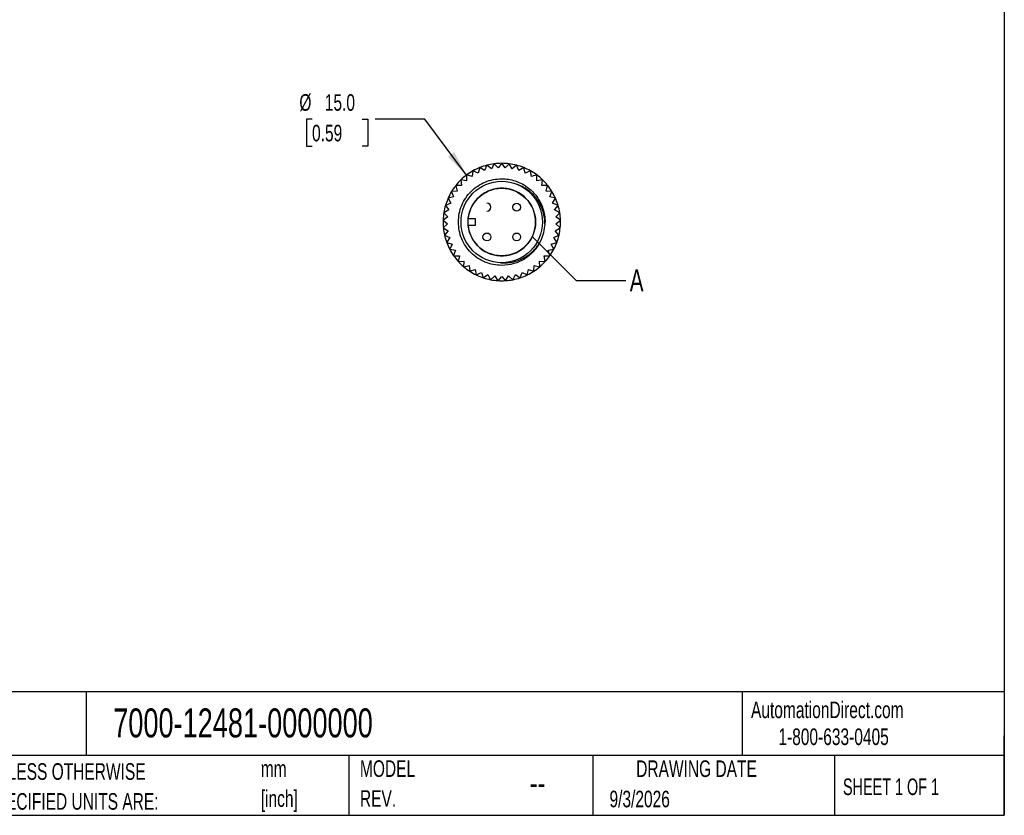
# Model space of a CAD drawing. Header units: millimetres. Extents: x 6 to 273, y 6 to 210.
# Tile 6 of 9: x 147 to 273, y 6 to 108. Entities that reach past the tile are written whole.
import ezdxf

# ---------------------------------------------------------------- set-up
doc = ezdxf.new("R2010")
doc.units = ezdxf.units.MM
doc.linetypes.add('SLD-Solid', pattern=[0])
doc.layers.add('DIMENSIONS', color=140, linetype='SLD-Solid', lineweight=25)
doc.layers.add('TEXT', color=140, linetype='SLD-Solid', lineweight=25)
doc.styles.add('SLDTEXTSTYLE0', font='TXT', dxfattribs={"width": 0.7})
doc.styles.add('SLDTEXTSTYLE1', font='TXT', dxfattribs={"width": 0.65})
doc.dimstyles.new('SLDDIMSTYLE2', dxfattribs={"dimtxt": 2.158008, "dimasz": 3.302, "dimexe": 0, "dimexo": 0.0625, "dimgap": 0.539502, "dimtad": 0, "dimtih": 1, "dimtoh": 1, "dimdec": 1, "dimrnd": 1e-09, "dimzin": 4, "dimdsep": 46, "dimtxsty": 'SLDTEXTSTYLE0', "dimsah": 1, "dimcen": 0, "dimadec": 0, "dimazin": 1, "dimtfac": 1, "dimtdec": 1, "dimtofl": 0, "dimtmove": 0, "dimatfit": 3, "dimfxl": 0, "dimfrac": 2, "dimtolj": 1, "dimtzin": 12, "dimarcsym": 0})
doc.dimstyles.new('SLDDIMSTYLE3', dxfattribs={"dimtxt": 0.18, "dimasz": 3.302, "dimexe": 0, "dimexo": 0.0625, "dimgap": 0, "dimtad": 0, "dimtih": 1, "dimtoh": 1, "dimdec": 0, "dimrnd": 1e-09, "dimzin": 0, "dimdsep": 46, "dimtxsty": 'Standard', "dimblk1": 'NONE', "dimblk2": 'NONE', "dimsah": 1, "dimcen": 0.09, "dimadec": 0, "dimazin": 0, "dimtfac": 3.302, "dimtdec": 0, "dimtofl": 0, "dimtmove": 0, "dimatfit": 3, "dimldrblk": 'NONE', "dimfxl": 0, "dimfrac": 2, "dimtolj": 1, "dimtzin": 0, "dimarcsym": 0})

# ---------------------------------------------------------------- blocks, each defined once
blk = doc.blocks.new('SW_NOTE_0_2')
at = {"layer": 'TEXT', "color": 0, "char_height": 2.117, "attachment_point": 1, "style": 'SLDTEXTSTYLE0'}
for s, insert in [('mm', (0, 2.73)), ('[inch]', (0, -1.09))]:
    blk.add_mtext(s, dxfattribs=dict(at, insert=insert))
blk = doc.blocks.new('SW_NOTE_0_3')
at = {"layer": 'TEXT', "color": 0, "char_height": 2.1167, "attachment_point": 1, "style": 'SLDTEXTSTYLE0'}
for s, insert in [('UNLESS OTHERWISE', (0, 2.73)), ('SPECIFIED UNITS ARE:', (0, -1.09))]:
    blk.add_mtext(s, dxfattribs=dict(at, insert=insert))
blk = doc.blocks.new('SW_NOTE_0_8')
at = {"layer": 'TEXT', "color": 0, "char_height": 2.117, "attachment_point": 1, "style": 'SLDTEXTSTYLE0'}
for s, insert in [('MODEL', (0, 2.73)), ('REV.', (0, -1.09))]:
    blk.add_mtext(s, dxfattribs=dict(at, insert=insert))
blk = doc.blocks.new('_D_2')
at = {"layer": 'DIMENSIONS'}
for p, q in [((184.61, 95.23), (183.89, 95.23)), ((183.89, 95.23), (183.89, 91.8)), ((191.03, 95.23), (191.75, 95.23)), ((191.75, 95.23), (191.75, 91.8)), ((199.01, 95.23), (192.66, 95.23)), ((204.35, 88.11), (199.01, 95.23)), ((183.89, 91.8), (184.61, 91.8)), ((191.75, 91.8), (191.03, 91.8))]:
    blk.add_line(p, q, dxfattribs=at)
blk.add_arc((208.85, 82.11), 7.5, 103.9142, 124.4863, dxfattribs=at)
blk.add_solid([(204.35, 88.11), (202.77, 91.05), (201.96, 90.44)], dxfattribs=at)
at = {"layer": 'DIMENSIONS', "char_height": 2.117, "attachment_point": 1, "style": 'SLDTEXTSTYLE0'}
for s, insert in [('%%c', (182.99, 98.44)), ('15.0', (186.24, 98.44)), ('0.59', (184.61, 94.53))]:
    blk.add_mtext(s, dxfattribs=dict(at, insert=insert))
blk = doc.blocks.new('_None')

msp = doc.modelspace()

# ---------------------------------------------------------------- linework, layer by layer
for p, q in [((206.94, 89.36), (206.66, 88.68)), ((207.52, 88.91), (206.95, 89.36)), ((207.88, 89.54), (207.52, 88.91)), ((208.4, 89.02), (207.89, 89.54)), ((208.84, 89.61), (208.4, 89.02)), ((209.29, 89.02), (208.85, 89.61)), ((209.8, 89.54), (209.29, 89.02)), ((210.17, 88.91), (209.81, 89.54)), ((210.75, 89.36), (210.17, 88.91)), ((211.03, 88.68), (210.75, 89.36)), ((204.36, 88.12), (204.35, 87.38)), ((205.06, 87.92), (204.36, 88.12)), ((205.16, 88.64), (205.06, 87.92)), ((205.84, 88.35), (205.17, 88.64)), ((206.03, 89.06), (205.84, 88.35)), ((206.66, 88.68), (206.03, 89.06)), ((211.66, 89.06), (211.03, 88.68)), ((211.85, 88.35), (211.66, 89.06)), ((212.52, 88.64), (211.85, 88.35)), ((212.63, 87.92), (212.53, 88.64)), ((213.33, 88.12), (212.63, 87.92)), ((213.34, 87.38), (213.33, 88.12)), ((203.63, 87.49), (203.71, 86.77)), ((204.35, 87.38), (203.63, 87.49)), ((214.06, 87.49), (213.34, 87.38)), ((213.98, 86.77), (214.06, 87.49)), ((203.16, 86.07), (202.43, 86)), ((202.43, 85.99), (202.7, 85.31)), ((202.98, 86.78), (203.16, 86.07)), ((203.71, 86.77), (202.98, 86.78)), ((214.71, 86.78), (213.98, 86.77)), ((214.53, 86.07), (214.71, 86.78)), ((215.26, 86), (214.53, 86.07)), ((214.99, 85.31), (215.26, 85.99)), ((202.34, 84.5), (201.66, 84.24)), ((202.7, 85.31), (201.99, 85.14)), ((201.99, 85.14), (202.34, 84.5)), ((203.83, 84.44), (203.87, 84.5)), ((215.7, 85.14), (214.99, 85.31)), ((215.35, 84.5), (215.7, 85.14)), ((216.04, 84.24), (215.35, 84.5)), ((202.09, 83.65), (201.44, 83.3)), ((201.44, 83.3), (201.95, 82.77)), ((201.66, 84.24), (202.09, 83.65)), ((215.6, 83.65), (216.04, 84.24)), ((216.25, 83.3), (215.6, 83.65)), ((215.75, 82.77), (216.25, 83.3)), ((201.95, 82.77), (201.35, 82.35)), ((201.35, 82.34), (201.92, 81.88)), ((201.92, 81.88), (201.38, 81.39)), ((204.55, 82.55), (205.47, 82.55)), ((205.47, 82.55), (205.47, 81.66)), ((216.34, 82.35), (215.75, 82.77)), ((215.77, 81.88), (216.34, 82.34)), ((216.31, 81.39), (215.77, 81.88)), ((201.38, 81.38), (202, 81)), ((202, 81), (201.53, 80.44)), ((205.47, 81.66), (204.55, 81.66)), ((215.69, 81), (216.31, 81.38)), ((216.16, 80.44), (215.69, 81)), ((201.53, 80.43), (202.2, 80.13)), ((202.2, 80.13), (201.81, 79.52)), ((201.81, 79.51), (202.51, 79.3)), ((202.51, 79.3), (202.2, 78.64)), ((215.18, 79.3), (215.88, 79.51)), ((215.5, 78.64), (215.18, 79.3)), ((215.49, 80.13), (216.16, 80.43)), ((215.88, 79.52), (215.49, 80.13)), ((202.2, 78.63), (202.92, 78.51)), ((202.92, 78.51), (202.69, 77.82)), ((214.77, 78.51), (215.49, 78.63)), ((215, 77.82), (214.77, 78.51)), ((202.7, 77.81), (203.43, 77.78)), ((203.43, 77.78), (203.29, 77.07)), ((203.3, 77.06), (204.02, 77.13)), ((204.02, 77.13), (203.98, 76.4)), ((213.67, 77.13), (214.4, 77.06)), ((213.71, 76.4), (213.67, 77.13)), ((214.27, 77.78), (215, 77.81)), ((214.4, 77.07), (214.27, 77.78)), ((203.99, 76.39), (204.7, 76.55)), ((204.7, 76.55), (204.75, 75.82)), ((204.76, 75.82), (205.44, 76.07)), ((205.44, 76.07), (205.59, 75.35)), ((205.59, 75.35), (206.24, 75.68)), ((206.24, 75.68), (206.48, 74.99)), ((211.21, 74.99), (211.45, 75.68)), ((211.45, 75.68), (212.1, 75.35)), ((212.1, 75.35), (212.25, 76.07)), ((212.25, 76.07), (212.94, 75.82)), ((212.94, 75.82), (212.99, 76.55)), ((212.99, 76.55), (213.71, 76.39)), ((206.48, 74.99), (207.09, 75.4)), ((207.09, 75.4), (207.41, 74.74)), ((207.41, 74.74), (207.96, 75.23)), ((207.96, 75.23), (208.36, 74.62)), ((208.37, 74.62), (208.85, 75.17)), ((208.85, 75.17), (209.32, 74.62)), ((209.33, 74.62), (209.73, 75.23)), ((209.73, 75.23), (210.28, 74.74)), ((210.28, 74.74), (210.6, 75.4)), ((210.6, 75.4), (211.21, 74.99))]:
    msp.add_line(p, q)
at = {"flags": 128}
for points in [[(206.94, 89.36), (206.94, 89.36), (206.94, 89.36), (206.94, 89.36), (206.94, 89.36), (206.94, 89.36), (206.94, 89.36), (206.94, 89.36), (206.95, 89.36)], [(207.88, 89.54), (207.89, 89.54), (207.89, 89.54), (207.89, 89.54), (207.89, 89.54), (207.89, 89.54), (207.89, 89.54), (207.89, 89.54), (207.89, 89.54)], [(208.84, 89.61), (208.84, 89.61), (208.84, 89.61), (208.85, 89.61), (208.85, 89.61), (208.85, 89.61), (208.85, 89.61), (208.85, 89.61), (208.85, 89.61)], [(209.8, 89.54), (209.8, 89.54), (209.8, 89.54), (209.8, 89.54), (209.8, 89.54), (209.81, 89.54), (209.81, 89.54), (209.81, 89.54), (209.81, 89.54)], [(210.75, 89.36), (210.75, 89.36), (210.75, 89.36), (210.75, 89.36), (210.75, 89.36), (210.75, 89.36), (210.75, 89.36), (210.75, 89.36), (210.75, 89.36)], [(204.36, 88.12), (204.36, 88.12), (204.36, 88.12), (204.36, 88.12), (204.36, 88.12), (204.36, 88.12), (204.36, 88.12), (204.36, 88.12), (204.36, 88.12)], [(205.16, 88.64), (205.16, 88.64), (205.16, 88.64), (205.16, 88.64), (205.17, 88.64), (205.17, 88.64), (205.17, 88.64), (205.17, 88.64), (205.17, 88.64)], [(206.03, 89.06), (206.03, 89.06), (206.03, 89.06), (206.03, 89.06), (206.03, 89.06), (206.03, 89.06), (206.03, 89.06), (206.03, 89.06), (206.03, 89.06)], [(211.66, 89.06), (211.66, 89.06), (211.66, 89.06), (211.66, 89.06), (211.66, 89.06), (211.66, 89.06), (211.66, 89.06), (211.66, 89.06), (211.66, 89.06)], [(212.52, 88.64), (212.52, 88.64), (212.53, 88.64), (212.53, 88.64), (212.53, 88.64), (212.53, 88.64), (212.53, 88.64), (212.53, 88.64), (212.53, 88.64)], [(213.33, 88.12), (213.33, 88.12), (213.33, 88.12), (213.33, 88.12), (213.33, 88.12), (213.33, 88.12), (213.33, 88.12), (213.33, 88.12), (213.33, 88.12)], [(203.63, 87.49), (203.63, 87.49), (203.63, 87.49), (203.63, 87.49), (203.63, 87.49), (203.63, 87.49), (203.63, 87.49), (203.63, 87.49), (203.63, 87.49)], [(214.06, 87.49), (214.06, 87.49), (214.06, 87.49), (214.06, 87.49), (214.06, 87.49), (214.06, 87.49), (214.06, 87.49), (214.06, 87.49), (214.06, 87.49)], [(202.43, 85.99), (202.43, 85.99), (202.43, 85.99), (202.43, 85.99), (202.43, 85.99), (202.43, 85.99), (202.43, 85.99), (202.43, 86), (202.43, 86)], [(202.98, 86.78), (202.98, 86.78), (202.98, 86.78), (202.98, 86.78), (202.98, 86.78), (202.98, 86.78), (202.98, 86.78), (202.98, 86.78), (202.98, 86.78)], [(214.71, 86.78), (214.71, 86.78), (214.71, 86.78), (214.71, 86.78), (214.71, 86.78), (214.71, 86.78), (214.71, 86.78), (214.71, 86.78), (214.71, 86.78)], [(215.26, 86), (215.26, 86), (215.26, 85.99), (215.26, 85.99), (215.26, 85.99), (215.26, 85.99), (215.26, 85.99), (215.26, 85.99), (215.26, 85.99)], [(201.99, 85.14), (201.99, 85.14), (201.99, 85.14), (201.99, 85.14), (201.99, 85.14), (201.99, 85.14), (201.99, 85.14), (201.99, 85.14), (201.99, 85.14)], [(215.7, 85.14), (215.7, 85.14), (215.7, 85.14), (215.7, 85.14), (215.7, 85.14), (215.7, 85.14), (215.7, 85.14), (215.7, 85.14), (215.7, 85.14)], [(201.44, 83.3), (201.44, 83.3), (201.44, 83.3), (201.44, 83.3), (201.44, 83.3), (201.44, 83.3), (201.44, 83.3), (201.44, 83.3), (201.44, 83.3)], [(201.66, 84.24), (201.66, 84.24), (201.66, 84.24), (201.66, 84.24), (201.66, 84.24), (201.66, 84.24), (201.66, 84.24), (201.66, 84.24), (201.66, 84.24)], [(216.04, 84.24), (216.04, 84.24), (216.04, 84.24), (216.04, 84.24), (216.04, 84.24), (216.04, 84.24), (216.04, 84.24), (216.04, 84.24), (216.04, 84.24)], [(216.25, 83.3), (216.25, 83.3), (216.25, 83.3), (216.25, 83.3), (216.25, 83.3), (216.25, 83.3), (216.25, 83.3), (216.25, 83.3), (216.25, 83.3)], [(201.35, 82.34), (201.35, 82.34), (201.35, 82.35), (201.35, 82.35), (201.35, 82.35), (201.35, 82.35), (201.35, 82.35), (201.35, 82.35), (201.35, 82.35)], [(216.34, 82.35), (216.34, 82.35), (216.34, 82.35), (216.34, 82.35), (216.34, 82.35), (216.34, 82.35), (216.34, 82.35), (216.34, 82.34), (216.34, 82.34)], [(201.38, 81.38), (201.38, 81.38), (201.38, 81.38), (201.38, 81.39), (201.38, 81.39), (201.38, 81.39), (201.38, 81.39), (201.38, 81.39), (201.38, 81.39)], [(216.31, 81.39), (216.31, 81.39), (216.31, 81.39), (216.31, 81.39), (216.31, 81.39), (216.31, 81.39), (216.31, 81.38), (216.31, 81.38), (216.31, 81.38)], [(201.53, 80.43), (201.53, 80.44), (201.53, 80.44), (201.53, 80.44), (201.53, 80.44), (201.53, 80.44), (201.53, 80.44), (201.53, 80.44), (201.53, 80.44)], [(201.81, 79.51), (201.81, 79.51), (201.81, 79.51), (201.81, 79.52), (201.81, 79.52), (201.81, 79.52), (201.81, 79.52), (201.81, 79.52), (201.81, 79.52)], [(215.88, 79.52), (215.88, 79.52), (215.88, 79.52), (215.88, 79.52), (215.88, 79.52), (215.88, 79.52), (215.88, 79.51), (215.88, 79.51), (215.88, 79.51)], [(216.16, 80.44), (216.16, 80.44), (216.16, 80.44), (216.16, 80.44), (216.16, 80.44), (216.16, 80.44), (216.16, 80.44), (216.16, 80.44), (216.16, 80.43)], [(202.2, 78.63), (202.2, 78.64), (202.2, 78.64), (202.2, 78.64), (202.2, 78.64), (202.2, 78.64), (202.2, 78.64), (202.2, 78.64), (202.2, 78.64)], [(215.5, 78.64), (215.5, 78.64), (215.5, 78.64), (215.5, 78.64), (215.5, 78.64), (215.49, 78.64), (215.49, 78.64), (215.49, 78.64), (215.49, 78.63)], [(202.7, 77.81), (202.7, 77.81), (202.7, 77.81), (202.69, 77.81), (202.69, 77.81), (202.69, 77.82), (202.69, 77.82), (202.69, 77.82), (202.69, 77.82)], [(203.3, 77.06), (203.29, 77.06), (203.29, 77.06), (203.29, 77.06), (203.29, 77.06), (203.29, 77.06), (203.29, 77.06), (203.29, 77.06), (203.29, 77.07)], [(214.4, 77.07), (214.4, 77.06), (214.4, 77.06), (214.4, 77.06), (214.4, 77.06), (214.4, 77.06), (214.4, 77.06), (214.4, 77.06), (214.4, 77.06)], [(215, 77.82), (215, 77.82), (215, 77.82), (215, 77.82), (215, 77.81), (215, 77.81), (215, 77.81), (215, 77.81), (215, 77.81)], [(203.99, 76.39), (203.99, 76.39), (203.98, 76.39), (203.98, 76.39), (203.98, 76.39), (203.98, 76.4), (203.98, 76.4), (203.98, 76.4), (203.98, 76.4)], [(204.76, 75.82), (204.76, 75.82), (204.76, 75.82), (204.75, 75.82), (204.75, 75.82), (204.75, 75.82), (204.75, 75.82), (204.75, 75.82), (204.75, 75.82)], [(212.94, 75.82), (212.94, 75.82), (212.94, 75.82), (212.94, 75.82), (212.94, 75.82), (212.94, 75.82), (212.94, 75.82), (212.94, 75.82), (212.94, 75.82)], [(213.71, 76.4), (213.71, 76.4), (213.71, 76.4), (213.71, 76.4), (213.71, 76.39), (213.71, 76.39), (213.71, 76.39), (213.71, 76.39), (213.71, 76.39)], [(205.59, 75.35), (205.59, 75.35), (205.59, 75.35), (205.59, 75.35), (205.59, 75.35), (205.59, 75.35), (205.59, 75.35), (205.59, 75.35), (205.59, 75.35)], [(206.48, 74.99), (206.48, 74.99), (206.48, 74.99), (206.48, 74.99), (206.48, 74.99), (206.48, 74.99), (206.48, 74.99), (206.48, 74.99), (206.48, 74.99)], [(207.41, 74.74), (207.41, 74.74), (207.41, 74.74), (207.41, 74.74), (207.41, 74.74), (207.41, 74.74), (207.41, 74.74), (207.41, 74.74), (207.41, 74.74)], [(208.37, 74.62), (208.37, 74.62), (208.37, 74.62), (208.37, 74.62), (208.37, 74.62), (208.36, 74.62), (208.36, 74.62), (208.36, 74.62), (208.36, 74.62)], [(209.33, 74.62), (209.33, 74.62), (209.33, 74.62), (209.33, 74.62), (209.33, 74.62), (209.33, 74.62), (209.33, 74.62), (209.32, 74.62), (209.32, 74.62)], [(210.28, 74.74), (210.28, 74.74), (210.28, 74.74), (210.28, 74.74), (210.28, 74.74), (210.28, 74.74), (210.28, 74.74), (210.28, 74.74), (210.28, 74.74)], [(211.21, 74.99), (211.21, 74.99), (211.21, 74.99), (211.21, 74.99), (211.21, 74.99), (211.21, 74.99), (211.21, 74.99), (211.21, 74.99), (211.21, 74.99)], [(212.1, 75.35), (212.1, 75.35), (212.1, 75.35), (212.1, 75.35), (212.1, 75.35), (212.1, 75.35), (212.1, 75.35), (212.1, 75.35), (212.1, 75.35)]]:
    msp.add_lwpolyline(points, dxfattribs=at)
for centre, radius in [((208.85, 82.11), 5.2), ((210.75, 84.01), 0.5), ((206.95, 80.21), 0.5), ((210.75, 80.21), 0.5)]:
    msp.add_circle(centre, radius)
for centre, radius, start, end in [((208.85, 82.11), 7.5, 104.7095, 112.0252), ((208.85, 82.11), 7.5, 97.3626, 104.6782), ((208.85, 82.11), 7.5, 90.0156, 97.3313), ((208.85, 82.11), 7.5, 82.6687, 89.9844), ((208.85, 82.11), 7.5, 75.3218, 82.6374), ((208.85, 82.11), 7.5, 67.9748, 75.2905), ((208.85, 82.11), 7.5, 126.7503, 134.066), ((208.85, 82.11), 7.5, 119.4034, 126.7191), ((208.85, 82.11), 7.5, 112.0564, 119.3721), ((208.85, 82.11), 7.5, 60.6279, 67.9436), ((208.85, 82.11), 7.5, 53.2809, 60.5966), ((208.85, 82.11), 7.5, 45.934, 53.2497), ((208.85, 82.11), 7.5, 134.0973, 141.4129), ((208.85, 82.11), 7.5, 38.5871, 45.9027), ((208.85, 82.11), 7.5, 148.7911, 156.1068), ((208.85, 82.11), 7.5, 141.4442, 148.7599), ((208.85, 82.11), 4.32, 185.9448, 174.0552), ((208.85, 82.11), 7.5, 31.2401, 38.5558), ((208.85, 82.11), 7.5, 23.8932, 31.2089), ((208.85, 82.11), 7.5, 156.1381, 163.4538), ((206.95, 84.01), 0.5, 270, 90), ((208.85, 82.11), 7.5, 16.5462, 23.8619), ((208.85, 82.11), 7.5, 170.832, 178.1476), ((208.85, 82.11), 7.5, 163.485, 170.8007), ((208.85, 82.11), 7.5, 9.1993, 16.515), ((208.85, 82.11), 7.5, 1.8524, 9.168), ((208.85, 82.11), 7.5, 178.1789, 185.4946), ((208.85, 82.11), 5.53, 335.0471, 357.2141), ((208.85, 82.11), 7.5, 354.5054, 1.8211), ((208.85, 82.11), 7.5, 185.5258, 192.8415), ((208.85, 82.11), 7.5, 347.1585, 354.4742), ((208.85, 82.11), 7.5, 192.8728, 200.1885), ((208.85, 82.11), 7.5, 200.2197, 207.5354), ((208.85, 82.11), 7.5, 332.4646, 339.7803), ((208.85, 82.11), 7.5, 339.8115, 347.1272), ((208.85, 82.11), 7.5, 207.5667, 214.8823), ((208.85, 82.11), 7.5, 325.1177, 332.4333), ((208.85, 82.11), 7.5, 214.9136, 222.2293), ((208.85, 82.11), 7.5, 222.2605, 229.5762), ((208.85, 82.11), 7.5, 310.4238, 317.7395), ((208.85, 82.11), 7.5, 317.7707, 325.0864), ((208.85, 82.11), 7.5, 229.6075, 236.9231), ((208.85, 82.11), 7.5, 236.9544, 244.2701), ((208.85, 82.11), 7.5, 295.7299, 303.0456), ((208.85, 82.11), 7.5, 303.0769, 310.3925), ((208.85, 82.11), 7.5, 244.3013, 251.617), ((208.85, 82.11), 7.5, 251.6483, 258.964), ((208.85, 82.11), 7.5, 258.9952, 266.3109), ((208.85, 82.11), 7.5, 266.3422, 273.6578), ((208.85, 82.11), 7.5, 273.6891, 281.0048), ((208.85, 82.11), 7.5, 281.036, 288.3517), ((208.85, 82.11), 7.5, 288.383, 295.6987)]:
    msp.add_arc(centre, radius, start, end)
for points, knots in [([(208.85, 76.58), (208.48, 76.58), (208.12, 76.61), (207.41, 76.75), (207.06, 76.86), (206.39, 77.14), (206.07, 77.31), (205.47, 77.71), (205.19, 77.94), (204.42, 78.71), (204.01, 79.32), (203.6, 80.32), (203.49, 80.67), (203.35, 81.38), (203.32, 81.74), (203.32, 82.47), (203.35, 82.83), (203.49, 83.54), (203.6, 83.89), (203.88, 84.56), (204.05, 84.88), (204.45, 85.48), (204.68, 85.76), (205.45, 86.53), (206.06, 86.94), (207.07, 87.35), (207.41, 87.46), (208.12, 87.6), (208.48, 87.63), (208.85, 87.63)], [0, 0, 0, 0, 0.0625, 0.0625, 0.125, 0.125, 0.1875, 0.1875, 0.25, 0.25, 0.375, 0.375, 0.4375, 0.4375, 0.5, 0.5, 0.5625, 0.5625, 0.625, 0.625, 0.6875, 0.6875, 0.75, 0.75, 0.875, 0.875, 0.9375, 0.9375, 1, 1, 1, 1]), ([(208.85, 87.63), (209.14, 87.62), (209.71, 87.6), (210.56, 87.38), (211.37, 87.05), (212.11, 86.6), (212.77, 86.03), (213.34, 85.37), (213.79, 84.63), (214.13, 83.82), (214.32, 82.97), (214.4, 82.34), (214.37, 81.99), (214.36, 81.93)], [0, 0, 0, 0, 0.098104, 0.196063, 0.294215, 0.392152, 0.490311, 0.588258, 0.686385, 0.784374, 0.882429, 0.980494, 1, 1, 1, 1]), ([(214.37, 81.84), (214.36, 82.1), (214.33, 82.64), (214.15, 83.42), (213.87, 84.17), (213.53, 84.77), (213.19, 85.23), (212.89, 85.58), (212.56, 85.89), (212.09, 86.27), (211.58, 86.59), (211.07, 86.82), (210.82, 86.91), (210.71, 86.94)], [0, 0, 0, 0, 0.118265, 0.239091, 0.357365, 0.478281, 0.54519, 0.6121, 0.681015, 0.749929, 0.881474, 0.949286, 1, 1, 1, 1]), ([(208.69, 76.92), (208.83, 76.91), (209.26, 76.86), (209.98, 76.94), (210.83, 77.15), (211.51, 77.44), (212.02, 77.74), (212.51, 78.09), (212.95, 78.5), (213.34, 78.96), (213.62, 79.34), (213.78, 79.63), (213.86, 79.77)], [0, 0, 0, 0, 0.067763, 0.205114, 0.346319, 0.486133, 0.558067, 0.630003, 0.772227, 0.845399, 0.918572, 1, 1, 1, 1]), ([(213.86, 79.77), (213.64, 79.3), (213.35, 78.86), (212.66, 78.07), (212.26, 77.72), (211.38, 77.16), (210.9, 76.94), (209.89, 76.65), (209.37, 76.58), (208.85, 76.58)], [0, 0, 0, 0, 0.25, 0.25, 0.5, 0.5, 0.75, 0.75, 1, 1, 1, 1])]:
    msp.add_open_spline(points, degree=3, knots=knots)
at = {"layer": 'TEXT'}
for p, q in [((273.05, 209.55), (273.05, 6.35)), ((273.05, 22.13), (6.35, 22.13)), ((155.76, 22.13), (155.76, 13.97)), ((239.58, 22.13), (239.58, 13.97)), ((273.05, 6.35), (273.05, 16.51)), ((273.05, 13.97), (6.35, 13.97)), ((189.3, 13.97), (189.3, 6.35)), ((220.47, 13.97), (220.47, 6.35)), ((251.35, 13.97), (251.35, 6.35)), ((6.35, 6.35), (273.05, 6.35))]:
    msp.add_line(p, q, dxfattribs=at)
msp.add_circle((208.85, 82.11), 4.31, dxfattribs=at)

# ---------------------------------------------------------------- block references
for name, p in [('SW_NOTE_0_3', (142.87, 10.27)), ('SW_NOTE_0_2', (178.06, 10.63)), ('SW_NOTE_0_8', (190.73, 10.64))]:
    msp.add_blockref(name, p, dxfattribs=at)

# ---------------------------------------------------------------- texts
for s, insert, char_height, attachment_point, style in [('A', (225.2, 76.07), 2.82, 1, 'SLDTEXTSTYLE0'), ('AutomationDirect.com', (240.69, 20.88), 2.1167, 1, 'SLDTEXTSTYLE0'), ('7000-12481-0000000', (159.21, 20), 3.7042, 1, 'SLDTEXTSTYLE0'), ('1-800-633-0405', (244.19, 17.44), 2.1167, 1, 'SLDTEXTSTYLE0'), ('DRAWING DATE', (233.73, 13.36), 2.1167, 2, 'SLDTEXTSTYLE0'), ('--', (212.43, 12.08), 3.175, 1, 'SLDTEXTSTYLE0'), ('SHEET 1 OF 1', (252.44, 11.05), 2.1167, 1, 'SLDTEXTSTYLE1'), ('9/3/2026', (222.61, 9.49), 2.117, 1, 'SLDTEXTSTYLE0')]:
    msp.add_mtext(s, dxfattribs=dict(at, insert=insert, char_height=char_height, attachment_point=attachment_point, style=style))

# ---------------------------------------------------------------- dimensions: what is measured, and where the dimension line sits
at = {"layer": 'DIMENSIONS'}
dim = msp.add_diameter_dim_2p(p1=(213.34, 76.1), p2=(204.35, 88.11), dimstyle='SLDDIMSTYLE2', dxfattribs=at)
dim.commit()
dim.dimension.update_dxf_attribs({"geometry": '_D_2', "text_midpoint": (187.82, 95.23), "dimtype": 163})

# ---------------------------------------------------------------- leaders
at = {"layer": 'TEXT', "has_arrowhead": 0}
msp.add_leader([(212.75, 80.27), (218.35, 74.66), (224.7, 74.66)], dimstyle='SLDDIMSTYLE3', dxfattribs=at)

doc.saveas('drawing.dxf')
